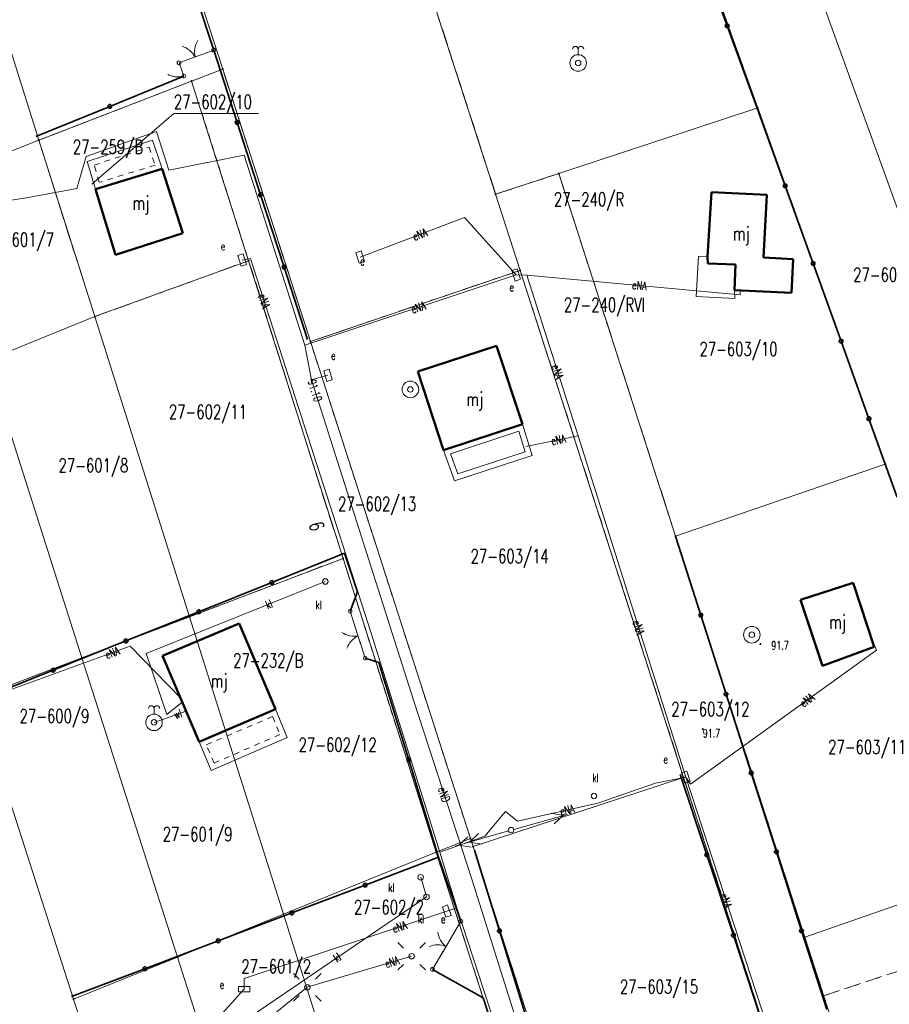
# Model space of a CAD drawing. Header units: metres. Extents: x 7542868 to 7543894, y 5828497 to 5830561.
# Tile 37 of 66: x 7543293 to 7543372, y 5830050 to 5830139. Entities that reach past the tile are written whole.
import ezdxf
from ezdxf.enums import TextEntityAlignment as Align

# ---------------------------------------------------------------- set-up
doc = ezdxf.new("R2010")
doc.units = ezdxf.units.M
for name, pattern in [('2_1', [0]), ('3_EGBB01', [0]), ('3_EGBG08', [0]), ('3_EGBG08W', [1, 0.5, -0.5]), ('3_EGBT07', [0]), ('4_1', [0]), ('4_SUPE_01', [0]), ('4_SUPK_01', [0]), ('4_SUPW_01', [0]), ('GDE', [0]), ('GUK', [2, 1.5, -0.5]), ('GUZ', [1, 0.5, -0.5])]:
    doc.linetypes.add(name, pattern=pattern)
doc.layers.get('0').update_dxf_attribs({"color": 250, "linetype": 'CONTINUOUS', "lineweight": 100})
for name, color, linetype, lineweight in [('Dzialki', 7, 'GDE', 18), ('EADTD_T_0', 7, 'CONTINUOUS', 25), ('EGBB_E_T_0', 7, 'CONTINUOUS', 25), ('EGBB_L_0', 7, '3_EGBB01', 50), ('EGBE_L_0', 7, '3_EGBT07', 18), ('EGBE_L_1', 7, '3_EGBG08', 18), ('Kontury', 3, 'GUK', 18), ('KTOK_L_1', 7, '2_1', 18), ('KTOK_L_3', 7, '2_1', 18), ('KTOK_L_4', 7, 'CONTINUOUS', 35), ('Numery_dzialek', 7, 'CONTINUOUS', 13), ('Numery_konturow', 3, 'CONTINUOUS', 13), ('Numery_uzytkow', 7, 'CONTINUOUS', 13), ('Punkty', 7, 'CONTINUOUS', 18), ('RTPW_T_0', 7, 'CONTINUOUS', 15), ('SUPE_E_T_3', 1, 'CONTINUOUS', 15), ('SUPE_L_2', 1, '4_SUPE_01', 18), ('SUPE_L_3', 1, '4_SUPE_01', 18), ('SUPK_E_T_1', 34, 'CONTINUOUS', 15), ('SUPK_L_1', 34, '4_SUPK_01', 18), ('SUPW_E_T_1', 5, 'CONTINUOUS', 15), ('SUPW_L_1', 5, '4_SUPW_01', 18), ('SUSM_T_0', 7, 'CONTINUOUS', 18), ('SUSM_T_3', 7, 'CONTINUOUS', 18), ('SUTE_T_0', 1, 'CONTINUOUS', 18), ('SUUE_E_T_2', 7, 'CONTINUOUS', 15), ('SUUE_T_3', 7, 'CONTINUOUS', 18), ('SUUK_E_T_3', 7, 'CONTINUOUS', 15), ('SUUK_T_2', 34, 'CONTINUOUS', 18), ('SUUK_T_4', 7, 'CONTINUOUS', 18), ('SUUW_T_1', 7, 'CONTINUOUS', 18), ('SUUW_T_2', 7, 'CONTINUOUS', 18), ('Uzytki', 7, 'GUZ', 18)]:
    doc.layers.add(name, color=color, linetype=linetype, lineweight=lineweight)
doc.styles.get("Standard").update_dxf_attribs({"font": 'Simplex.SHX', "width": 0.75})

# ---------------------------------------------------------------- blocks, each defined once
blk = doc.blocks.new('GRO')
at = {"linetype": 'CONTINUOUS'}
blk.add_circle((0, 0), 0.045, dxfattribs=at)
blk = doc.blocks.new('2_RTPW01')
at = {"linetype": 'CONTINUOUS'}
blk.add_circle((0, 0), 0.045, dxfattribs=at)
blk = doc.blocks.new('4_SUSM04_01')
at = {"linetype": 'CONTINUOUS'}
blk.add_circle((0, 0), 0.25, dxfattribs=at)
blk = doc.blocks.new('4_SUSM01_01')
at = {"linetype": 'CONTINUOUS'}
for p, q in [((-0.742, 0.742), (-1.237, 1.237)), ((0.742, 0.742), (1.237, 1.237)), ((-0.742, -0.742), (-1.237, -1.237)), ((0.742, -0.742), (1.237, -1.237))]:
    blk.add_line(p, q, dxfattribs=at)
blk = doc.blocks.new('4_SUPS01_03')
at = {"linetype": 'CONTINUOUS'}
blk.add_circle((0, 0), 0.0625, dxfattribs=at)
blk = doc.blocks.new('4_SUUS18_01')
at = {"linetype": 'CONTINUOUS'}
for p, q in [((0.5, 0.25), (-0.5, 0.25)), ((-0.5, 0.25), (-0.5, -0.25)), ((0.5, -0.25), (0.5, 0.25)), ((-0.5, -0.25), (0.5, -0.25))]:
    blk.add_line(p, q, dxfattribs=at)
blk = doc.blocks.new('4_SUUS22_01')
at = {"linetype": 'CONTINUOUS'}
blk.add_circle((0, 0), 0.25, dxfattribs=at)
blk = doc.blocks.new('4_SUUS15_05')
at = {"linetype": 'CONTINUOUS'}
blk.add_circle((0, 0), 0.25, dxfattribs=at)
blk = doc.blocks.new('4_SUUS13')
at = {"linetype": 'CONTINUOUS'}
for radius in [0.75, 0.25]:
    blk.add_circle((0, 0), radius, dxfattribs=at)
blk = doc.blocks.new('4_SUUS14')
at = {"linetype": 'CONTINUOUS'}
blk.add_line((0, 0.75), (0, 1.25), dxfattribs=at)
for radius in [0.75, 0.25]:
    blk.add_circle((0, 0), radius, dxfattribs=at)
for centre in [(-0.25, 1.25), (0.25, 1.25)]:
    blk.add_arc(centre, 0.25, 0, 180, dxfattribs=at)

msp = doc.modelspace()

# ---------------------------------------------------------------- linework, layer by layer
at = {"layer": 'Dzialki'}
for p, q in [((7543295.07, 5830127.95), (7543280.13, 5830175.25)), ((7543386.17, 5830084.13), (7543354.85, 5830170.79)), ((7543359.96, 5830130.86), (7543346.6, 5830168.1)), ((7543324.11, 5830160.81), (7543336.3, 5830123.07)), ((7543311.66, 5830134.37), (7543305.12, 5830154.65)), ((7543308.85, 5830133.28), (7543311.66, 5830134.37)), ((7543319.58, 5830109.77), (7543311.66, 5830134.37)), ((7543295.07, 5830127.95), (7543308.85, 5830133.28)), ((7543314, 5830117.07), (7543308.85, 5830133.28)), ((7543342, 5830124.94), (7543359.96, 5830130.86)), ((7543371.48, 5830098.7), (7543359.96, 5830130.86)), ((7543295.07, 5830127.95), (7543285.29, 5830124.16)), ((7543300.1, 5830112.02), (7543295.07, 5830127.95)), ((7543336.3, 5830123.07), (7543342, 5830124.94)), ((7543342, 5830124.94), (7543352.55, 5830092.19)), ((7543336.3, 5830123.07), (7543338.51, 5830116.2)), ((7543300.1, 5830112.02), (7543314, 5830117.07)), ((7543322.52, 5830090.19), (7543314, 5830117.07)), ((7543319.58, 5830109.77), (7543338.51, 5830116.2)), ((7543338.51, 5830116.2), (7543353.27, 5830070.43)), ((7543290.38, 5830108.09), (7543300.1, 5830112.02)), ((7543308.66, 5830084.92), (7543300.1, 5830112.02)), ((7543334.02, 5830064.92), (7543319.58, 5830109.77)), ((7543298.95, 5830081.22), (7543290.38, 5830108.09)), ((7543352.55, 5830092.19), (7543371.48, 5830098.7)), ((7543377.56, 5830081.78), (7543371.48, 5830098.7)), ((7543352.55, 5830092.19), (7543364.21, 5830056)), ((7543308.66, 5830084.92), (7543322.52, 5830090.19)), ((7543330.93, 5830063.67), (7543322.52, 5830090.19)), ((7543298.95, 5830081.22), (7543308.66, 5830084.92)), ((7543317.14, 5830058.07), (7543308.66, 5830084.92)), ((7543289.41, 5830077.58), (7543298.95, 5830081.22)), ((7543307.58, 5830054.2), (7543298.95, 5830081.22)), ((7543298.19, 5830050.39), (7543289.41, 5830077.58)), ((7543334.26, 5830064.18), (7543353.27, 5830070.43)), ((7543353.27, 5830070.43), (7543367.98, 5830024.81)), ((7543334.02, 5830064.92), (7543330.93, 5830063.67)), ((7543334.26, 5830064.18), (7543334.02, 5830064.92)), ((7543348.98, 5830018.53), (7543334.26, 5830064.18)), ((7543330.93, 5830063.67), (7543317.14, 5830058.07)), ((7543336.25, 5830047.19), (7543330.93, 5830063.67)), ((7543384.23, 5830062.97), (7543364.21, 5830056)), ((7543317.14, 5830058.07), (7543307.58, 5830054.2)), ((7543322.28, 5830041.78), (7543317.14, 5830058.07)), ((7543364.21, 5830056), (7543375.33, 5830021.5)), ((7543307.58, 5830054.2), (7543298.19, 5830050.39)), ((7543312.73, 5830038.07), (7543307.58, 5830054.2)), ((7543299.09, 5830047.62), (7543298.19, 5830050.39))]:
    msp.add_line(p, q, dxfattribs=at)
at = {"layer": 'EGBB_L_0', "linetype": '3_EGBB01'}
for p, q in [((7543300.16, 5830123.524), (7543306.188, 5830125.356)), ((7543306.188, 5830125.356), (7543308.069, 5830119.568)), ((7543301.964, 5830117.585), (7543300.16, 5830123.524)), ((7543355.43, 5830117.43), (7543355.79, 5830123.25)), ((7543355.79, 5830123.25), (7543360.793, 5830123.006)), ((7543360.793, 5830123.006), (7543360.47, 5830117.36)), ((7543308.069, 5830119.568), (7543301.964, 5830117.585)), ((7543355.46, 5830116.81), (7543355.43, 5830117.43)), ((7543360.47, 5830117.36), (7543363.16, 5830117.22)), ((7543363.16, 5830117.22), (7543363, 5830114.17)), ((7543357.94, 5830116.72), (7543355.46, 5830116.81)), ((7543357.86, 5830114.4), (7543357.94, 5830116.72)), ((7543363, 5830114.17), (7543357.86, 5830114.4)), ((7543329.28, 5830107.08), (7543336.38, 5830109.38)), ((7543336.38, 5830109.38), (7543338.71, 5830102.32)), ((7543331.59, 5830099.96), (7543329.28, 5830107.08)), ((7543338.71, 5830102.32), (7543331.59, 5830099.96)), ((7543363.828, 5830086.452), (7543368.578, 5830087.995)), ((7543368.578, 5830087.995), (7543370.459, 5830082.197)), ((7543365.81, 5830080.505), (7543363.828, 5830086.452)), ((7543306.234, 5830081.39), (7543313.135, 5830084.318)), ((7543316.43, 5830076.57), (7543313.135, 5830084.318)), ((7543370.459, 5830082.197), (7543365.81, 5830080.505)), ((7543309.519, 5830073.642), (7543306.234, 5830081.39)), ((7543309.519, 5830073.642), (7543316.43, 5830076.57))]:
    msp.add_line(p, q, dxfattribs=at)
at = {"layer": 'EGBE_L_0', "linetype": '3_EGBT07'}
for p, q in [((7543354.4, 5830113.83), (7543354.6, 5830117.48)), ((7543354.6, 5830117.48), (7543355.43, 5830117.43)), ((7543355.43, 5830117.43), (7543355.46, 5830116.81)), ((7543355.46, 5830116.81), (7543357.94, 5830116.72)), ((7543357.94, 5830116.72), (7543357.86, 5830114.4)), ((7543357.88, 5830113.66), (7543354.4, 5830113.83)), ((7543357.86, 5830114.4), (7543357.88, 5830113.66)), ((7543331.59, 5830099.96), (7543338.71, 5830102.32)), ((7543338.71, 5830102.32), (7543339.59, 5830099.49)), ((7543332.232, 5830099.646), (7543338.384, 5830101.685)), ((7543338.384, 5830101.685), (7543338.966, 5830099.812)), ((7543332.57, 5830097.19), (7543331.59, 5830099.96)), ((7543332.878, 5830097.817), (7543332.232, 5830099.646)), ((7543339.59, 5830099.49), (7543332.57, 5830097.19)), ((7543338.966, 5830099.812), (7543332.878, 5830097.817))]:
    msp.add_line(p, q, dxfattribs=at)
at = {"layer": 'EGBE_L_1', "linetype": '3_EGBG08'}
for p, q in [((7543305.33, 5830127.941), (7543299.432, 5830126.029)), ((7543306.188, 5830125.356), (7543305.33, 5830127.941)), ((7543299.432, 5830126.029), (7543300.16, 5830123.524)), ((7543300.16, 5830123.524), (7543306.188, 5830125.356)), ((7543316.43, 5830076.57), (7543309.519, 5830073.642)), ((7543317.467, 5830074.037), (7543316.43, 5830076.57)), ((7543309.519, 5830073.642), (7543310.617, 5830071.059)), ((7543310.617, 5830071.059), (7543317.467, 5830074.037))]:
    msp.add_line(p, q, dxfattribs=at)
at = {"layer": 'EGBE_L_1', "linetype": '3_EGBG08W'}
for p, q in [((7543300.048, 5830125.703), (7543305.012, 5830127.312)), ((7543305.012, 5830127.312), (7543305.552, 5830125.685)), ((7543300.499, 5830124.15), (7543300.048, 5830125.703)), ((7543305.552, 5830125.685), (7543300.499, 5830124.15)), ((7543310.175, 5830073.377), (7543316.159, 5830075.912)), ((7543316.159, 5830075.912), (7543316.819, 5830074.3)), ((7543316.819, 5830074.3), (7543310.88, 5830071.718)), ((7543310.88, 5830071.718), (7543310.175, 5830073.377))]:
    msp.add_line(p, q, dxfattribs=at)
at = {"layer": 'Kontury'}
for p, q in [((7543359.96, 5830130.86), (7543346.6, 5830168.1)), ((7543324.11, 5830160.81), (7543336.3, 5830123.07)), ((7543311.66, 5830134.37), (7543308.85, 5830133.28)), ((7543319.58, 5830109.77), (7543311.66, 5830134.37)), ((7543308.85, 5830133.28), (7543295.07, 5830127.95)), ((7543371.48, 5830098.7), (7543359.96, 5830130.86)), ((7543295.07, 5830127.95), (7543300.1, 5830112.02)), ((7543336.3, 5830123.07), (7543342, 5830124.94)), ((7543342, 5830124.94), (7543352.55, 5830092.19)), ((7543300.1, 5830112.02), (7543314, 5830117.07)), ((7543314, 5830117.07), (7543322.52, 5830090.19)), ((7543338.51, 5830116.2), (7543319.58, 5830109.77)), ((7543353.27, 5830070.43), (7543338.51, 5830116.2)), ((7543377.56, 5830081.78), (7543371.48, 5830098.7)), ((7543352.55, 5830092.19), (7543364.21, 5830056)), ((7543322.52, 5830090.19), (7543308.66, 5830084.92)), ((7543308.66, 5830084.92), (7543298.95, 5830081.22)), ((7543298.95, 5830081.22), (7543289.41, 5830077.58)), ((7543367.98, 5830024.81), (7543353.27, 5830070.43)), ((7543365.91, 5830050.71), (7543386.21, 5830057.43)), ((7543364.21, 5830056), (7543365.91, 5830050.71))]:
    msp.add_line(p, q, dxfattribs=at)
at = {"layer": 'KTOK_L_1'}
for p, q in [((7543309.864, 5830135.727), (7543310.844, 5830136.09)), ((7543307.712, 5830134.928), (7543308.692, 5830135.292)), ((7543308.458, 5830135.205), (7543309.864, 5830135.727)), ((7543323.654, 5830083.908), (7543323.169, 5830085.428)), ((7543324.11, 5830082.479), (7543323.654, 5830083.908)), ((7543324.519, 5830081.197), (7543324.034, 5830082.717)), ((7543332.193, 5830055.803), (7543333.155, 5830057.434)), ((7543331.431, 5830054.511), (7543332.193, 5830055.803)), ((7543330.595, 5830053.095), (7543331.558, 5830054.726))]:
    msp.add_line(p, q, dxfattribs=at)
for centre in [(7543310.844, 5830136.09), (7543307.712, 5830134.928), (7543323.169, 5830085.428), (7543324.519, 5830081.197), (7543333.155, 5830057.434), (7543330.595, 5830053.095)]:
    msp.add_circle(centre, 0.17, dxfattribs=at)
for centre, start, end in [((7543311.114, 5830135.896), 148.33404, 192.40841), ((7543307.4, 5830134.518), 28.29732, 72.37169), ((7543323.543, 5830085.165), 235.67275, 279.74712), ((7543324.747, 5830081.391), 115.63603, 159.7104), ((7543333.057, 5830056.722), 187.43595, 231.51032), ((7543331.043, 5830053.31), 67.39922, 111.4736)]:
    msp.add_arc(centre, 2, start, end, dxfattribs=at)
at = {"layer": 'KTOK_L_3'}
for p, q in [((7543307.931, 5830134.33), (7543307.712, 5830134.928)), ((7543308.15, 5830133.731), (7543307.931, 5830134.33)), ((7543306.738, 5830133.866), (7543306.71, 5830133.883)), ((7543306.827, 5830133.826), (7543306.738, 5830133.866)), ((7543306.913, 5830133.794), (7543306.827, 5830133.826)), ((7543306.999, 5830133.762), (7543306.913, 5830133.794)), ((7543307.092, 5830133.742), (7543306.999, 5830133.762)), ((7543307.175, 5830133.718), (7543307.092, 5830133.742)), ((7543307.277, 5830133.701), (7543307.175, 5830133.718)), ((7543307.37, 5830133.681), (7543307.277, 5830133.701)), ((7543307.466, 5830133.68), (7543307.37, 5830133.681)), ((7543307.565, 5830133.671), (7543307.466, 5830133.68)), ((7543307.661, 5830133.67), (7543307.565, 5830133.671)), ((7543307.755, 5830133.677), (7543307.661, 5830133.67)), ((7543307.86, 5830133.679), (7543307.755, 5830133.677)), ((7543307.951, 5830133.694), (7543307.86, 5830133.679)), ((7543308.05, 5830133.713), (7543307.951, 5830133.694)), ((7543308.15, 5830133.731), (7543308.05, 5830133.713))]:
    msp.add_line(p, q, dxfattribs=at)
for centre in [(7543307.712, 5830134.928), (7543308.15, 5830133.731)]:
    msp.add_circle(centre, 0.17, dxfattribs=at)
at = {"layer": 'KTOK_L_4'}
for p, q in [((7543357.203, 5830138.282), (7543354.487, 5830145.725)), ((7543308.838, 5830142.234), (7543310.844, 5830136.09)), ((7543359.92, 5830130.84), (7543357.203, 5830138.282)), ((7543310.844, 5830136.09), (7543312.962, 5830129.559)), ((7543308.15, 5830133.731), (7543301.463, 5830131.004)), ((7543301.463, 5830131.004), (7543294.776, 5830128.277)), ((7543362.44, 5830123.831), (7543359.92, 5830130.84)), ((7543312.962, 5830129.559), (7543315.081, 5830123.028)), ((7543364.961, 5830116.822), (7543362.44, 5830123.831)), ((7543315.081, 5830123.028), (7543317.199, 5830116.497)), ((7543317.199, 5830116.497), (7543319.317, 5830109.965)), ((7543367.481, 5830109.813), (7543364.961, 5830116.822)), ((7543370.002, 5830102.804), (7543367.481, 5830109.813)), ((7543372.522, 5830095.795), (7543370.002, 5830102.804)), ((7543354.823, 5830085.069), (7543352.55, 5830092.19)), ((7543322.663, 5830090.669), (7543316.082, 5830088.026)), ((7543323.837, 5830087.173), (7543322.663, 5830090.669)), ((7543316.082, 5830088.026), (7543309.501, 5830085.383)), ((7543323.169, 5830085.428), (7543323.837, 5830087.173)), ((7543309.501, 5830085.383), (7543302.921, 5830082.74)), ((7543357.096, 5830077.947), (7543354.823, 5830085.069)), ((7543302.921, 5830082.74), (7543296.34, 5830080.097)), ((7543325.761, 5830080.806), (7543324.519, 5830081.197)), ((7543328.453, 5830072.013), (7543325.761, 5830080.806)), ((7543296.34, 5830080.097), (7543289.759, 5830077.455)), ((7543359.369, 5830070.826), (7543357.096, 5830077.947)), ((7543331.145, 5830063.221), (7543328.453, 5830072.013)), ((7543355.363, 5830063.435), (7543352.966, 5830070.694)), ((7543361.641, 5830063.704), (7543359.369, 5830070.826)), ((7543334.391, 5830063.863), (7543336.642, 5830056.563)), ((7543331.145, 5830063.221), (7543324.517, 5830060.704)), ((7543333.155, 5830057.434), (7543331.145, 5830063.221)), ((7543357.76, 5830056.177), (7543355.363, 5830063.435)), ((7543363.914, 5830056.583), (7543361.641, 5830063.704)), ((7543324.517, 5830060.704), (7543317.89, 5830058.188)), ((7543317.89, 5830058.188), (7543311.262, 5830055.671)), ((7543336.642, 5830056.563), (7543338.893, 5830049.262)), ((7543360.157, 5830048.919), (7543357.76, 5830056.177)), ((7543366.187, 5830049.461), (7543363.914, 5830056.583)), ((7543311.262, 5830055.671), (7543304.635, 5830053.154)), ((7543304.635, 5830053.154), (7543298.007, 5830050.638)), ((7543335.164, 5830050.527), (7543330.595, 5830053.095)), ((7543336.349, 5830046.984), (7543335.164, 5830050.527))]:
    msp.add_line(p, q, dxfattribs=at)
for centre in [(7543357.203, 5830138.282), (7543301.463, 5830131.004), (7543312.962, 5830129.559), (7543362.44, 5830123.831), (7543315.081, 5830123.028), (7543317.199, 5830116.497), (7543364.961, 5830116.822), (7543367.481, 5830109.813), (7543370.002, 5830102.804), (7543316.082, 5830088.026), (7543309.501, 5830085.383), (7543354.823, 5830085.069), (7543302.921, 5830082.74), (7543296.34, 5830080.097), (7543357.096, 5830077.947), (7543328.453, 5830072.013), (7543359.369, 5830070.826), (7543361.641, 5830063.704), (7543355.363, 5830063.435), (7543324.517, 5830060.704), (7543317.89, 5830058.188), (7543363.914, 5830056.583), (7543336.642, 5830056.563), (7543357.76, 5830056.177), (7543311.262, 5830055.671), (7543304.635, 5830053.154)]:
    msp.add_circle(centre, 0.17, dxfattribs=at)
at = {"layer": 'Numery_dzialek', "linetype": 'CONTINUOUS'}
for p, q in [((7543299.85, 5830123.98), (7543307.25, 5830130.373)), ((7543307.25, 5830130.373), (7543314.895, 5830130.373))]:
    msp.add_line(p, q, dxfattribs=at)
at = {"layer": 'SUPE_L_2', "linetype": '4_SUPE_01'}
for p, q in [((7543332.641, 5830064.222), (7543337.448, 5830065.598)), ((7543332.978, 5830064.318), (7543333.802, 5830065.074)), ((7543333.939, 5830064.593), (7543334.763, 5830065.349)), ((7543332.978, 5830064.318), (7543334.077, 5830064.113)), ((7543333.939, 5830064.593), (7543335.038, 5830064.388))]:
    msp.add_line(p, q, dxfattribs=at)
at = {"layer": 'SUPE_L_3', "linetype": '4_SUPE_01'}
for p, q in [((7543305.665, 5830128.733), (7543299.329, 5830126.489)), ((7543306.789, 5830125.23), (7543305.665, 5830128.733)), ((7543299.329, 5830126.489), (7543298.499, 5830123.592)), ((7543313.601, 5830126.588), (7543306.789, 5830125.23)), ((7543319.071, 5830109.444), (7543313.601, 5830126.588)), ((7543298.499, 5830123.592), (7543293.775, 5830122.729)), ((7543293.775, 5830122.729), (7543286.801, 5830121.601)), ((7543324.066, 5830117.4), (7543333.483, 5830120.966)), ((7543333.483, 5830120.966), (7543338.15, 5830115.787)), ((7543313.41, 5830117.13), (7543314.17, 5830117.27)), ((7543314.17, 5830117.27), (7543325.07, 5830083.44)), ((7543338.15, 5830115.787), (7543319.071, 5830109.444)), ((7543339.101, 5830115.763), (7543338.15, 5830115.787)), ((7543358.365, 5830113.998), (7543339.101, 5830115.763)), ((7543343.742, 5830101.264), (7543339.101, 5830115.763)), ((7543358.38, 5830114.333), (7543358.365, 5830113.998)), ((7543319.684, 5830106.31), (7543319.071, 5830109.444)), ((7543319.684, 5830106.31), (7543321.156, 5830106.724)), ((7543328.911, 5830077.307), (7543319.684, 5830106.31)), ((7543343.742, 5830101.264), (7543339.036, 5830100.309)), ((7543353.468, 5830070.447), (7543343.742, 5830101.264)), ((7543325.07, 5830083.44), (7543331.262, 5830063.682)), ((7543370.108, 5830083.28), (7543370.671, 5830081.899)), ((7543289.62, 5830077.304), (7543303.288, 5830082.259)), ((7543303.288, 5830082.259), (7543307.842, 5830077.597)), ((7543370.671, 5830081.899), (7543353.877, 5830069.812)), ((7543334.136, 5830061.242), (7543328.911, 5830077.307)), ((7543350.731, 5830069.918), (7543353.468, 5830070.447)), ((7543353.877, 5830069.812), (7543353.468, 5830070.447)), ((7543353.468, 5830070.447), (7543361.964, 5830044.43)), ((7543345.513, 5830068.101), (7543350.731, 5830069.918)), ((7543338.263, 5830066.471), (7543345.513, 5830068.101)), ((7543335.332, 5830065.11), (7543337.197, 5830067.343)), ((7543337.197, 5830067.343), (7543338.263, 5830066.471)), ((7543342.743, 5830067.086), (7543337.929, 5830065.734)), ((7543342.406, 5830066.991), (7543341.308, 5830067.202)), ((7543342.406, 5830066.991), (7543341.579, 5830066.24)), ((7543331.262, 5830063.682), (7543335.332, 5830065.11)), ((7543331.262, 5830063.682), (7543332.807, 5830058.652)), ((7543348.079, 5830017.086), (7543334.136, 5830061.242)), ((7543331.889, 5830058.355), (7543332.807, 5830058.652)), ((7543332.807, 5830058.652), (7543336.64, 5830046.856)), ((7543313.608, 5830052.257), (7543331.889, 5830058.355)), ((7543319.295, 5830051.476), (7543328.717, 5830054.282)), ((7543313.595, 5830051.307), (7543313.608, 5830052.257)), ((7543314.849, 5830047.905), (7543319.295, 5830051.476)), ((7543311.623, 5830049.105), (7543313.595, 5830051.307))]:
    msp.add_line(p, q, dxfattribs=at)
at = {"layer": 'SUPK_L_1', "linetype": '4_SUPK_01'}
for p, q in [((7543320.92, 5830088.113), (7543304.753, 5830081.6)), ((7543304.753, 5830081.6), (7543306.601, 5830076.112)), ((7543306.601, 5830076.112), (7543307.998, 5830077.229)), ((7543329.537, 5830061.409), (7543330.06, 5830059.633)), ((7543330.06, 5830059.633), (7543312.676, 5830047.837))]:
    msp.add_line(p, q, dxfattribs=at)
at = {"layer": 'SUPK_L_1', "linetype": '4_1'}
for p, q in [((7543304.753, 5830081.6), (7543320.92, 5830088.113)), ((7543306.601, 5830076.112), (7543304.753, 5830081.6)), ((7543307.998, 5830077.229), (7543306.601, 5830076.112)), ((7543330.06, 5830059.633), (7543329.537, 5830061.409)), ((7543312.676, 5830047.837), (7543330.06, 5830059.633))]:
    msp.add_line(p, q, dxfattribs=at)
at = {"layer": 'SUPW_L_1', "linetype": '4_SUPW_01'}
msp.add_line((7543305.456, 5830075.394), (7543308.349, 5830076.4), dxfattribs=at)
at = {"layer": 'SUPW_L_1', "linetype": '4_1'}
msp.add_line((7543305.456, 5830075.394), (7543308.349, 5830076.4), dxfattribs=at)
at = {"layer": 'Uzytki'}
for p, q in [((7543346.6, 5830168.1), (7543359.96, 5830130.86)), ((7543324.11, 5830160.81), (7543336.3, 5830123.07)), ((7543311.66, 5830134.37), (7543308.85, 5830133.28)), ((7543319.58, 5830109.77), (7543311.66, 5830134.37)), ((7543308.85, 5830133.28), (7543295.07, 5830127.95)), ((7543308.85, 5830133.28), (7543314, 5830117.07)), ((7543359.96, 5830130.86), (7543371.48, 5830098.7)), ((7543295.07, 5830127.95), (7543300.1, 5830112.02)), ((7543336.3, 5830123.07), (7543342, 5830124.94)), ((7543342, 5830124.94), (7543352.55, 5830092.19)), ((7543300.1, 5830112.02), (7543314, 5830117.07)), ((7543314, 5830117.07), (7543322.52, 5830090.19)), ((7543338.51, 5830116.2), (7543319.58, 5830109.77)), ((7543353.27, 5830070.43), (7543338.51, 5830116.2)), ((7543334.02, 5830064.92), (7543319.58, 5830109.77)), ((7543371.48, 5830098.7), (7543377.56, 5830081.78)), ((7543352.55, 5830092.19), (7543364.21, 5830056)), ((7543322.52, 5830090.19), (7543308.66, 5830084.92)), ((7543330.93, 5830063.67), (7543322.52, 5830090.19)), ((7543308.66, 5830084.92), (7543298.95, 5830081.22)), ((7543298.95, 5830081.22), (7543289.41, 5830077.58)), ((7543367.98, 5830024.81), (7543353.27, 5830070.43)), ((7543334.26, 5830064.18), (7543334.02, 5830064.92)), ((7543348.98, 5830018.53), (7543334.26, 5830064.18)), ((7543336.25, 5830047.19), (7543330.93, 5830063.67)), ((7543365.91, 5830050.71), (7543386.21, 5830057.43)), ((7543364.21, 5830056), (7543365.91, 5830050.71))]:
    msp.add_line(p, q, dxfattribs=at)

# ---------------------------------------------------------------- block references
at = {"layer": 'Punkty'}
for p in [(7543311.66, 5830134.37), (7543308.85, 5830133.28), (7543359.96, 5830130.86), (7543295.07, 5830127.95), (7543342, 5830124.94), (7543336.3, 5830123.07), (7543314, 5830117.07), (7543338.51, 5830116.2), (7543300.1, 5830112.02), (7543319.58, 5830109.77), (7543371.48, 5830098.7), (7543352.55, 5830092.19), (7543322.52, 5830090.19), (7543308.66, 5830084.92), (7543298.95, 5830081.22), (7543353.27, 5830070.43), (7543334.02, 5830064.92), (7543334.26, 5830064.18), (7543330.93, 5830063.67), (7543317.14, 5830058.07), (7543364.21, 5830056), (7543307.58, 5830054.2), (7543298.19, 5830050.39)]:
    msp.add_blockref('GRO', p, dxfattribs=at)
at = {"layer": 'RTPW_T_0', "rotation": 269.9999974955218}
for p in [(7543360.205, 5830082.456), (7543354.998, 5830074.789)]:
    msp.add_blockref('2_RTPW01', p, dxfattribs=at)
at = {"layer": 'SUSM_T_0'}
for p in [(7543328.717, 5830054.282), (7543319.295, 5830051.476)]:
    msp.add_blockref('4_SUSM01_01', p, dxfattribs=at)
at = {"layer": 'SUSM_T_3'}
for p in [(7543337.689, 5830065.667), (7543328.717, 5830054.282), (7543319.295, 5830051.476)]:
    msp.add_blockref('4_SUSM04_01', p, dxfattribs=at)
at = {"layer": 'SUTE_T_0'}
msp.add_blockref('4_SUPS01_03', (7543319.684, 5830106.31), dxfattribs=at)
at = {"layer": 'SUUE_T_3'}
for p, rotation in [((7543313.41, 5830117.13), 288.08672773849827), ((7543324.066, 5830117.4), 288.48631429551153), ((7543338.15, 5830115.787), 288.07184475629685), ((7543321.156, 5830106.724), 286.14433805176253), ((7543353.468, 5830070.447), 287.34830915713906), ((7543331.889, 5830058.355), 289.11582551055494), ((7543313.595, 5830051.307), 359.60475288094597)]:
    msp.add_blockref('4_SUUS18_01', p, dxfattribs=dict(at, rotation=rotation))
at = {"layer": 'SUUK_T_2'}
for p in [(7543320.92, 5830088.113), (7543345.178, 5830068.749), (7543329.537, 5830061.409), (7543330.06, 5830059.633)]:
    msp.add_blockref('4_SUUS15_05', p, dxfattribs=at)
at = {"layer": 'SUUK_T_4'}
for p in [(7543320.92, 5830088.113), (7543345.178, 5830068.749), (7543329.537, 5830061.409), (7543330.06, 5830059.633)]:
    msp.add_blockref('4_SUUS22_01', p, dxfattribs=at)
at = {"layer": 'SUUW_T_1'}
for p in [(7543328.6, 5830105.449), (7543359.43, 5830083.306)]:
    msp.add_blockref('4_SUUS13', p, dxfattribs=at)
at = {"layer": 'SUUW_T_2'}
for p in [(7543343.747, 5830134.919), (7543305.456, 5830075.394)]:
    msp.add_blockref('4_SUUS14', p, dxfattribs=at)

# ---------------------------------------------------------------- texts
at = {"layer": 'EADTD_T_0', "oblique": 15, "width": 0.7}
msp.add_text('6', height=1.25, rotation=303.66524, dxfattribs=at).set_placement((7543320.355, 5830093.903), align=Align.TOP_LEFT)
at = {"layer": 'EGBB_E_T_0', "width": 0.7}
for p in [(7543304.273, 5830122.105), (7543358.474, 5830119.338), (7543334.408, 5830104.404), (7543367.165, 5830084.287), (7543311.33, 5830078.98)]:
    msp.add_text('mj', height=1.25, dxfattribs=at).set_placement(p, align=Align.MIDDLE)
at = {"layer": 'Numery_dzialek', "width": 0.7}
for s, p in [('27-602/10', (7543307.25, 5830132.04)), ('27-601/7', (7543290.12, 5830119.6)), ('27-605/5', (7543368.58, 5830116.43)), ('27-603/10', (7543354.7, 5830109.72)), ('27-602/11', (7543306.8, 5830104.05)), ('27-601/8', (7543296.84, 5830099.22)), ('27-602/13', (7543322.07, 5830095.75)), ('27-603/14', (7543334.04, 5830091.02)), ('27-603/12', (7543352.16, 5830077.21)), ('27-600/9', (7543293.32, 5830076.59)), ('27-602/12', (7543318.51, 5830074)), ('27-603/11', (7543366.32, 5830073.8)), ('27-601/9', (7543306.24, 5830065.92)), ('27-602/2', (7543323.51, 5830059.34)), ('27-601/2', (7543313.34, 5830053.99)), ('27-603/15', (7543347.52, 5830052.16))]:
    msp.add_text(s, height=1.25, dxfattribs=at).set_placement(p, align=Align.TOP_LEFT)
at = {"layer": 'Numery_konturow', "width": 0.7}
msp.add_text('27-240/RVI', height=1.25, dxfattribs=at).set_placement((7543342.46, 5830113.71), align=Align.TOP_LEFT)
at = {"layer": 'Numery_uzytkow', "width": 0.7}
for s, p in [('27-259/B', (7543298.13, 5830127.98)), ('27-240/R', (7543341.56, 5830123.23)), ('27-232/B', (7543312.6, 5830081.61))]:
    msp.add_text(s, height=1.25, dxfattribs=at).set_placement(p, align=Align.TOP_LEFT)
at = {"layer": 'RTPW_T_0', "width": 0.7}
for p in [(7543361.188, 5830082.714), (7543354.998, 5830074.789)]:
    msp.add_text('91.7', height=0.75, dxfattribs=at).set_placement(p, align=Align.TOP_LEFT)
at = {"layer": 'SUPE_E_T_3', "width": 0.7}
for s, rotation, p in [('eNA', 20.74196, (7543329.453, 5830119.439)), ('eNA', 354.76564, (7543349.282, 5830114.83)), ('eNA', 287.847, (7543315.405, 5830113.437)), ('eNA', 18.39238, (7543329.314, 5830112.849)), ('eNA', 287.74937, (7543341.891, 5830107.046)), ('eNA', 11.47034, (7543341.962, 5830100.903)), ('eNA', 287.5162, (7543349.202, 5830083.964)), ('eNA', 19.93092, (7543301.694, 5830081.682)), ('eNA', 35.74212, (7543364.409, 5830077.392)), ('eND', 288.0166, (7543331.651, 5830068.882)), ('eNA', 12.67696, (7543342.752, 5830067.48)), ('eNA', 287.66865, (7543357.106, 5830059.306)), ('eNA', 18.45, (7543327.624, 5830056.932)), ('eNA', 16.58467, (7543326.947, 5830053.755))]:
    msp.add_text(s, height=0.75, rotation=rotation, dxfattribs=at).set_placement(p, align=Align.MIDDLE)
at = {"layer": 'SUPK_E_T_1', "width": 0.7}
for rotation, p in [(21.94405, (7543315.827, 5830086.061)), (34.15785, (7543321.994, 5830054.16))]:
    msp.add_text('kl', height=0.75, rotation=rotation, dxfattribs=at).set_placement(p, align=Align.MIDDLE)
at = {"layer": 'SUPW_E_T_1', "width": 0.7}
msp.add_text('wl', height=0.75, rotation=19.19001, dxfattribs=at).set_placement((7543307.61, 5830076.143), align=Align.MIDDLE)
at = {"layer": 'SUTE_T_0', "width": 0.7}
msp.add_text('91.10', height=0.75, rotation=287.6477, dxfattribs=at).set_placement((7543319.684, 5830106.31), align=Align.MIDDLE_LEFT)
at = {"layer": 'SUUE_E_T_2', "width": 0.7}
for p in [(7543311.488, 5830118.758), (7543324.066, 5830117.4), (7543337.554, 5830115.054), (7543321.436, 5830108.876), (7543351.449, 5830072.436), (7543331.364, 5830058.006), (7543311.388, 5830052.085)]:
    msp.add_text('e', height=0.75, dxfattribs=at).set_placement(p, align=Align.TOP_LEFT)
at = {"layer": 'SUUK_E_T_3', "width": 0.7}
for p in [(7543320.041, 5830085.627), (7543345.037, 5830070.006), (7543326.607, 5830060.098), (7543329.284, 5830057.251)]:
    msp.add_text('kl', height=0.75, dxfattribs=at).set_placement(p)

doc.saveas('drawing.dxf')
